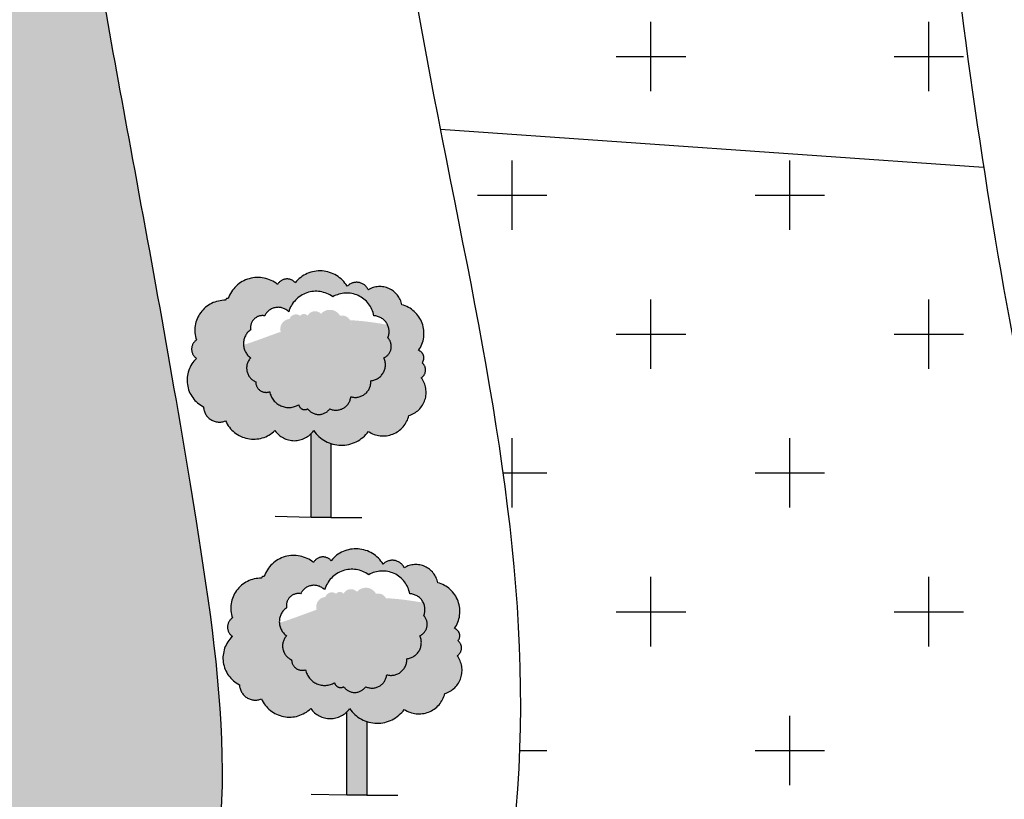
# Model space of a CAD drawing. Header units: millimetres. Extents: x 10604 to 12234, y -294 to 1108.
# Tile 8 of 10: x 11520 to 11655, y 222 to 329. Entities that reach past the tile are written whole.
import ezdxf

# ---------------------------------------------------------------- set-up
doc = ezdxf.new("R2010")
doc.units = ezdxf.units.MM
doc.linetypes.add('ACAD_ISO10W100', pattern=[18, 12, -3, 0, -3])

msp = doc.modelspace()

# ---------------------------------------------------------------- hatches: boundary and pattern name
at = {"linetype": 'ACAD_ISO10W100', "ltscale": 100}
h = msp.add_hatch(color=256, dxfattribs=at)
h.set_gradient(color1=(0, 0, 255), one_color=1, tint=1, name='INVSPHERICAL')
edge = h.paths.add_edge_path()
edge.add_spline(control_points=[(11994.58054372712, 729.8497831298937), (11958.9224321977, 717.3160325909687), (11892.83332543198, 694.0858517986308), (11797.32685546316, 713.9442132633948), (11715.18160343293, 658.7239849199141), (11617.39899021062, 703.944394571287), (11531.39653568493, 659.6402079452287), (11424.23079758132, 689.0995387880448), (11423.27451110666, 570.5803352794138), (11434.2893695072, 499.8838621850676), (11438.95871008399, 410.4070223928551), (11439.31265145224, 357.7841901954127), (11426.82896181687, 279.9859500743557), (11364.8937760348, 299.7743258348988), (11327.10897240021, 301.4858994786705), (11322.28287946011, 301.5046882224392)], knot_values=[0, 0, 0, 0, 111.8566492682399, 207.3162520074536, 275.2504661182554, 387.0800430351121, 483.8169888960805, 566.1572179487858, 636.2808237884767, 761.2089069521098, 808.954717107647, 899.0411678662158, 929.2399148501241, 1019.517027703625, 1033.1862673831, 1033.1862673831, 1033.1862673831, 1033.1862673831], degree=3, periodic=0)
edge.add_line((11322.28287946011, 301.504688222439), (11317.61228334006, 228.2183874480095))
edge.add_line((11317.61228334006, 228.2183874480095), (11318.5481947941, 218.5657131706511))
edge.add_spline(control_points=[(11318.54819479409, 218.5657131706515), (11331.99283921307, 215.9789816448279), (11364.52201894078, 206.0956031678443), (11409.74663970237, 189.8063323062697), (11466.15800862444, 164.6563953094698), (11555.5630347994, 178.4147059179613), (11544.62065870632, 258.2099213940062), (11535.46463563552, 307.9710690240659), (11526.21494249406, 358.0214493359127), (11521.54255733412, 403.9369246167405), (11505.83993316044, 453.8377481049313), (11508.85379731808, 497.999004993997), (11528.07858572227, 532.7648414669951), (11557.18404700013, 565.7511115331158), (11614.77257608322, 548.6490624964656), (11627.57853170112, 592.6183538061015), (11659.57174942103, 606.434551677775), (11693.95538317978, 601.4548616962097), (11736.75361092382, 603.5131639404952), (11795.6868892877, 627.8224942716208), (11863.2556368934, 626.0997531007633), (11937.8996171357, 637.1336904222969), (11978.47713712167, 647.7506229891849), (12004.77103870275, 654.6303085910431)], knot_values=[0, 0, 0, 0, 40.34676076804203, 97.94532730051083, 144.6304597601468, 231.3851607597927, 295.3955214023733, 347.3860324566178, 390.3832426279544, 446.5928533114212, 485.5806910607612, 547.2237563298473, 571.1538924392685, 605.0902206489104, 671.3650207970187, 695.670919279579, 726.456903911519, 766.0809333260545, 799.5135396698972, 853.652385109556, 954.2959350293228, 998.5348224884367, 1079.971676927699, 1079.971676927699, 1079.971676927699, 1079.971676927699], degree=3, periodic=0)
edge.add_line((12004.77103870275, 654.6303085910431), (11994.58054372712, 729.8497831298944))
edge = h.paths.add_edge_path()
edge.add_spline(control_points=[(10674.56440109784, 70.38465197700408), (10654.52706393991, 68.24382179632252), (10616.02323048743, 64.12999329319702), (10647.17371583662, 9.245536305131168), (10666.67295942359, -55.90507785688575), (10769.8340724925, -57.82905278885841), (10857.09815375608, -20.56537033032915), (10917.65700030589, 58.51480148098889), (10990.47747809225, 114.3373459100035), (11030.16557778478, 201.9329330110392), (11093.20465364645, 182.2649562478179), (11125.45762086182, 220.3861983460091), (11172.99207103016, 212.3319745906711), (11221.25466279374, 198.1252067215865), (11258.36546209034, 218.6210279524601), (11282.83324859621, 221.2430238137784), (11289.38080094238, 221.3601299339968)], knot_values=[1109.183328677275, 1109.183328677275, 1109.183328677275, 1109.183328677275, 1155.927711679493, 1199.007536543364, 1252.536057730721, 1361.161953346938, 1439.773648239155, 1541.929438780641, 1645.931569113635, 1729.447296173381, 1773.770662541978, 1810.627294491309, 1861.482277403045, 1904.635833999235, 1959.164737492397, 1978.932404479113, 1978.932404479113, 1978.932404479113, 1978.932404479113], degree=3, periodic=0)
edge.add_line((11289.38080094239, 221.3601299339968), (11281.76775371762, 296.889832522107))
edge.add_spline(control_points=[(11281.76775371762, 296.8898325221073), (11260.02567418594, 292.0273719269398), (11214.92106864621, 274.7339396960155), (11130.27302210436, 256.0185857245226), (11103.84815973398, 328.4343396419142), (11050.42067944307, 322.8586074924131), (11026.51471724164, 298.5489672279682), (11007.35880189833, 272.2979324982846), (11000.18030993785, 224.1526448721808), (10974.79005244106, 175.8723001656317), (10920.67448628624, 146.9207464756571), (10897.45840210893, 98.77177691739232), (10845.678761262, 47.36310000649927), (10785.95476464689, -1.953950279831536), (10689.92274520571, 5.398746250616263), (10679.10746447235, 51.16154523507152), (10674.56440109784, 70.38465197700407)], knot_values=[1074.216300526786, 1074.216300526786, 1074.216300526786, 1074.216300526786, 1143.754260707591, 1225.92393931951, 1284.03145061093, 1329.170007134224, 1357.336594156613, 1385.991266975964, 1424.555739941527, 1501.787620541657, 1537.82989442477, 1604.060884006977, 1654.67882239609, 1756.937764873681, 1832.327655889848, 1886.933711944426, 1886.933711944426, 1886.933711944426, 1886.933711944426], degree=3, periodic=0)
h = msp.add_hatch(dxfattribs=at)
h.set_pattern_fill('CROSS', color=256, scale=3, style=0)
h.set_pattern_definition([(0, (0, 0), (19.05, 19.05), [9.524999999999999, -28.575]), (90, (4.762499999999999, -4.762499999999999), (-19.05, 19.05), [9.524999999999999, -28.575])])
edge = h.paths.add_edge_path()
edge.add_spline(control_points=[(11641.00851890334, 579.031676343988), (11640.75913206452, 578.667909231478), (11637.21434355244, 573.3033486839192), (11632.09999421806, 558.1215604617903), (11609.05457773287, 532.8371975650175), (11572.14191754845, 548.9579207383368), (11538.08898079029, 522.5517315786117), (11532.49805476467, 492.9945685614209), (11523.06562331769, 453.5965834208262), (11556.67499850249, 455.4511231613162), (11564.25337409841, 443.8646500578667), (11566.104580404, 436.9688886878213)], knot_values=[1747.924505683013, 1747.924505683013, 1747.924505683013, 1747.924505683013, 1749.22168335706, 1766.900839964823, 1797.065603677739, 1837.311391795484, 1868.023890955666, 1909.971205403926, 1935.691926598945, 1960.579438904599, 1982.104365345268, 1982.104365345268, 1982.104365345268, 1982.104365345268], degree=3, periodic=0)
edge.add_line((11566.10458040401, 436.9688886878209), (11652.04673576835, 426.7062009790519))
edge.add_spline(control_points=[(11652.04673576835, 426.7062009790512), (11659.03026346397, 444.89730774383), (11674.20284764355, 464.4492367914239), (11691.98583084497, 479.7660165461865), (11694.82570182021, 482.0245008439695)], knot_values=[1180.882957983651, 1180.882957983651, 1180.882957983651, 1180.882957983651, 1240.137500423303, 1251.040496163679, 1251.040496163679, 1251.040496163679, 1251.040496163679], degree=3, periodic=0)
edge.add_line((11694.82570182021, 482.0245008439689), (11641.0085189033, 579.0316763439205))
edge = h.paths.add_edge_path()
edge.add_spline(control_points=[(11727.01542454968, 593.3633447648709), (11720.35483711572, 592.393300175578), (11703.49650162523, 590.6060809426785), (11680.28412047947, 591.3352503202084), (11655.72980349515, 594.3634197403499), (11644.7459898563, 584.4833233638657), (11641.00851890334, 579.031676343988)], knot_values=[1657.573663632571, 1657.573663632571, 1657.573663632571, 1657.573663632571, 1677.55572153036, 1707.833860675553, 1728.484169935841, 1747.924505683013, 1747.924505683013, 1747.924505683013, 1747.924505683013], degree=3, periodic=0)
edge.add_line((11641.00851890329, 579.0316763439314), (11694.82570182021, 482.0245008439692))
edge.add_spline(control_points=[(11694.82570182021, 482.0245008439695), (11709.45247455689, 493.6568379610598), (11726.10238393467, 502.0566257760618), (11746.58171173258, 504.5499091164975)], knot_values=[1251.040496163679, 1251.040496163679, 1251.040496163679, 1251.040496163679, 1307.196442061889, 1307.196442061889, 1307.196442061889, 1307.196442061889], degree=3, periodic=0)
edge.add_line((11746.58171173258, 504.5499091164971), (11727.01542454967, 593.3633447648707))
edge = h.paths.add_edge_path()
edge.add_spline(control_points=[(11746.58171173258, 504.5499091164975), (11747.25654115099, 504.6320671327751), (11789.3213932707, 509.3246232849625), (11882.84244716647, 476.7613526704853), (11856.78396042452, 566.5519161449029), (11857.87553855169, 627.67519480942), (11803.04993685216, 612.6162666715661), (11767.88736235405, 601.1666564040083), (11736.89859771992, 594.8027251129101), (11727.01542454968, 593.3633447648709)], knot_values=[1307.196442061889, 1307.196442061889, 1307.196442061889, 1307.196442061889, 1309.046878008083, 1421.835251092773, 1491.18133169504, 1533.518483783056, 1563.73174533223, 1627.923705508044, 1657.573663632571, 1657.573663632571, 1657.573663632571, 1657.573663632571], degree=3, periodic=0)
edge.add_line((11727.01542454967, 593.3633447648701), (11746.58171173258, 504.5499091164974))
edge = h.paths.add_edge_path()
edge.add_spline(control_points=[(11739.09372687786, 58.15463947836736), (11738.62714617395, 59.45988637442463), (11717.323978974, 118.4757536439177), (11677.32365054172, 185.518184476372), (11657.56354558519, 271.745902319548), (11651.85324728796, 308.6798534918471)], knot_values=[797.1030495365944, 797.1030495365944, 797.1030495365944, 797.1030495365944, 800.5625307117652, 954.5818275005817, 1063.531603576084, 1063.531603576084, 1063.531603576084, 1063.531603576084], degree=3, periodic=0)
edge.add_line((11651.85324728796, 308.6798534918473), (11577.38526308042, 313.8852626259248))
edge.add_spline(control_points=[(11577.38526308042, 313.8852626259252), (11584.49995632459, 277.4956232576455), (11594.58994702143, 233.9226068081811), (11581.06285402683, 184.8468310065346), (11576.18758630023, 172.9500239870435)], knot_values=[2094.030532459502, 2094.030532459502, 2094.030532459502, 2094.030532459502, 2205.909870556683, 2243.489946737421, 2243.489946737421, 2243.489946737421, 2243.489946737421], degree=3, periodic=0)
edge.add_line((11576.18758630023, 172.9500239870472), (11739.09372687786, 58.15463947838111))
edge = h.paths.add_edge_path()
edge.add_spline(control_points=[(11576.18758630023, 172.9500239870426), (11568.68658131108, 154.6457966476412), (11546.49384039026, 119.8008737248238), (11508.59293946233, 100.053996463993), (11487.94843526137, 94.80658476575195), (11486.1233499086, 94.38245234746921)], knot_values=[2243.489946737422, 2243.489946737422, 2243.489946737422, 2243.489946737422, 2301.310020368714, 2360.245632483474, 2365.944778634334, 2365.944778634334, 2365.944778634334, 2365.944778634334], degree=3, periodic=0)
edge.add_line((11486.1233499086, 94.38245234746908), (11489.7961378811, 44.77733783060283))
edge.add_line((11489.7961378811, 44.77733783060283), (11739.09372687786, 58.15463947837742))
edge.add_line((11739.09372687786, 58.15463947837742), (11576.18758630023, 172.950023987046))
edge = h.paths.add_edge_path()
edge.add_spline(control_points=[(11651.85324728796, 308.6798534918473), (11650.16899920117, 319.5734939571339), (11644.8081399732, 359.7170306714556), (11642.00497230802, 400.5216459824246), (11652.03891234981, 426.68582207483), (11652.04673576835, 426.7062009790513)], knot_values=[1063.531603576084, 1063.531603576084, 1063.531603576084, 1063.531603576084, 1095.666256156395, 1180.816577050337, 1180.882957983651, 1180.882957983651, 1180.882957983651, 1180.882957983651], degree=3, periodic=0)
edge.add_line((11652.04673576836, 426.7062009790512), (11566.10458040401, 436.9688886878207))
edge.add_spline(control_points=[(11566.10458040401, 436.9688886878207), (11568.88541145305, 426.6102661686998), (11565.51805198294, 378.8630687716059), (11572.32380320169, 339.7731952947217), (11577.38526308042, 313.8852626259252)], knot_values=[1982.104365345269, 1982.104365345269, 1982.104365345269, 1982.104365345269, 2014.438516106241, 2094.030532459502, 2094.030532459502, 2094.030532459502, 2094.030532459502], degree=3, periodic=0)
edge.add_line((11577.38526308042, 313.8852626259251), (11651.85324728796, 308.6798534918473))
edge = h.paths.add_edge_path()
edge.add_spline(control_points=[(11651.39295276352, -139.3134262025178), (11691.21568166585, -146.3230156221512), (11771.49948266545, -174.1841379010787), (11775.12672251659, -94.58632648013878), (11766.59113114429, -44.08783573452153)], knot_values=[488.0084560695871, 488.0084560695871, 488.0084560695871, 488.0084560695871, 588.4853023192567, 713.3379253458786, 713.3379253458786, 713.3379253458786, 713.3379253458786], degree=3, periodic=0)
edge.add_line((11766.59113114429, -44.08783573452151), (11646.26517727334, -50.9320463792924))
edge.add_line((11646.26517727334, -50.9320463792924), (11651.39295276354, -139.3134262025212))
edge = h.paths.add_edge_path()
edge.add_spline(control_points=[(11766.59113114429, -44.08783573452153), (11760.86450038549, -10.20779183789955), (11750.39114074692, 26.55042982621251), (11739.09372687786, 58.15463947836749)], knot_values=[713.3379253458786, 713.3379253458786, 713.3379253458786, 713.3379253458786, 797.1030495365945, 797.1030495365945, 797.1030495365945, 797.1030495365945], degree=3, periodic=0)
edge.add_line((11739.09372687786, 58.15463947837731), (11640.24385388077, 52.85035806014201))
edge.add_line((11640.24385388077, 52.85035806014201), (11646.26517727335, -50.93204637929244))
edge.add_line((11646.26517727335, -50.93204637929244), (11766.59113114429, -44.0878357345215))
h.paths.add_polyline_path([(11640.24385388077, 52.85035806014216), (11489.7961378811, 44.77733783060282), (11497.50899133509, -59.39338525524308), (11646.26517727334, -50.93204637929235)])
edge = h.paths.add_edge_path()
edge.add_line((11489.7961378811, 44.77733783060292), (11373.73357448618, 38.54942392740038))
edge.add_spline(control_points=[(11373.73357448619, 38.54942392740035), (11374.21200315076, 35.07246698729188), (11376.83826684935, 10.47978361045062), (11373.26872660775, -14.08813264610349), (11372.434164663, -37.13467631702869)], knot_values=[69.20723848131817, 69.20723848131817, 69.20723848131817, 69.20723848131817, 79.95788690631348, 145.2564609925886, 145.2564609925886, 145.2564609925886, 145.2564609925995], degree=3, periodic=0)
edge.add_spline(control_points=[(11372.434164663, -37.13467631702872), (11373.80970105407, -46.87399217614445), (11374.77793291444, -56.62260697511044), (11375.17566668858, -66.35177632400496)], knot_values=[1268.098474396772, 1268.098474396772, 1268.098474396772, 1268.098474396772, 1297.394667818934, 1297.394667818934, 1297.394667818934, 1297.394667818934], degree=3, periodic=0)
edge.add_line((11375.17566668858, -66.35177632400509), (11497.50899133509, -59.39338525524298))
edge.add_line((11497.50899133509, -59.39338525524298), (11489.7961378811, 44.77733783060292))
edge = h.paths.add_edge_path()
edge.add_line((11497.50899133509, -59.39338525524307), (11375.17566668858, -66.35177632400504))
edge.add_spline(control_points=[(11375.17566668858, -66.35177632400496), (11375.45252787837, -73.1242195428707), (11375.45295382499, -79.88724045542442), (11375.12190029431, -86.63114374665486)], knot_values=[1297.394667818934, 1297.394667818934, 1297.394667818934, 1297.394667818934, 1317.787653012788, 1317.787653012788, 1317.787653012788, 1317.787653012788], degree=3, periodic=0)
edge.add_spline(control_points=[(11375.12190029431, -86.63114374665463), (11376.93093981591, -96.87114428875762), (11392.58026960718, -149.9154434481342), (11448.55805877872, -147.7709329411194), (11503.63185569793, -142.0895251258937)], knot_values=[191.9890520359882, 191.9890520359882, 191.9890520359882, 191.9890520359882, 222.8444947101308, 366.5716312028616, 366.5716312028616, 366.5716312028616, 366.5716312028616], degree=3, periodic=0)
edge.add_line((11503.63185569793, -142.0895251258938), (11497.50899133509, -59.39338525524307))
edge = h.paths.add_edge_path()
edge.add_spline(control_points=[(11486.12334990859, 94.38245234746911), (11444.28809514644, 84.66033839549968), (11399.94980153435, 95.1969704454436), (11355.61150792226, 105.7336024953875), (11363.13260029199, 83.33295853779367), (11370.65369266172, 60.9323145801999), (11373.73357448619, 38.54942392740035)], knot_values=[2365.944778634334, 2365.944778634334, 2365.944778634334, 2365.944778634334, 2496.582631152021, 2496.582631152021, 2496.582631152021, 2565.78986963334, 2565.78986963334, 2565.78986963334, 2565.78986963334], degree=3, periodic=0)
edge.add_line((11373.73357448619, 38.54942392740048), (11489.7961378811, 44.77733783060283))
edge.add_line((11489.7961378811, 44.77733783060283), (11486.1233499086, 94.38245234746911))
edge = h.paths.add_edge_path()
edge.add_line((11646.26517727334, -50.9320463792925), (11497.50899133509, -59.39338525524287))
edge.add_line((11497.50899133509, -59.39338525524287), (11503.63185569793, -142.0895251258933))
edge.add_spline(control_points=[(11503.63185569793, -142.0895251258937), (11543.61649776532, -137.9647131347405), (11595.66334716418, -130.7623109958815), (11644.62028308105, -138.1213021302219), (11651.39295276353, -139.313426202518)], knot_values=[366.5716312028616, 366.5716312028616, 366.5716312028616, 366.5716312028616, 470.9203129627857, 488.008456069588, 488.008456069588, 488.008456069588, 488.008456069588], degree=3, periodic=0)
edge.add_line((11651.39295276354, -139.3134262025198), (11646.26517727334, -50.9320463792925))
h.paths.add_polyline_path([(11605.97777586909, 508.8015367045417), (11660.18830218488, 508.8015367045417), (11660.18830218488, 477.8354227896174), (11605.97777586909, 477.8354227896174)], flags=24)
h = msp.add_hatch(color=256, dxfattribs=at)
h.set_gradient(color1=(0, 255, 0), one_color=1, tint=1, name='INVSPHERICAL')
h.paths.add_polyline_path([(11544.86153301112, 275.7818110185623, 0.5205670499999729), (11547.88405575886, 273.8493468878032, 0.5205670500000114), (11554.65450511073, 272.5207783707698, 0.52056705), (11559.97414507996, 272.5207783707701, 0.5205670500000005), (11567.47000162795, 272.399999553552, 0.5205670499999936), (11573.03144455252, 274.5740213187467, 0.5205670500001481), (11574.72405689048, 279.7675173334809, 0.5205670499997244), (11574.84495753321, 281.8207595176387, 0.5205670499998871), (11574.36135329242, 283.5116652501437, 0.5205670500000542), (11572.06423607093, 289.7921721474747, 0.5205670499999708), (11567.47000162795, 291.8454150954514, 0.520567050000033), (11564.56838119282, 292.3285303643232, 0.5205670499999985), (11557.43522657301, 292.8116463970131, 0.5205670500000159), (11555.01720870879, 292.570088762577, 0.52056704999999), (11548.24675768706, 290.637624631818, 0.5205670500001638), (11547.88405575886, 290.3960669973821, 0.5205670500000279), (11543.89432452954, 284.9610133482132, 0.5205670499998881), (11543.89432452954, 282.4246543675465, 0.5205670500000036)])
h.paths.add_polyline_path([(11551.33332015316, 282.5125462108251, -0.5205670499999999), (11551.33332015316, 286.3535302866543, -0.52056705), (11553.25575075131, 288.2740215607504, -0.52056705), (11556.55134653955, 288.822733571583, -0.5205670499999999), (11562.59327103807, 290.8804036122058, -0.52056705), (11568.22324731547, 288.2740215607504, -0.5205670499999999), (11570.14567791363, 285.2561062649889, -0.52056705), (11569.59641250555, 282.5125462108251, -0.52056705), (11567.81129742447, 279.3574529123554, -0.5205670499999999), (11565.06496871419, 277.1626048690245, -0.52056705), (11562.18132281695, 275.5164688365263, -0.5205670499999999), (11559.16035973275, 275.5164688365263, -0.5205670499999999), (11557.92451172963, 276.065180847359, -0.5205670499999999), (11553.94233334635, 277.8484948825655, -0.52056705), (11552.0199027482, 279.2202749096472, -0.5205670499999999)], flags=16)
h.paths.add_polyline_path([(11554.99472550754, 282.0486524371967, -0.5205670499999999), (11554.99472550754, 283.8049066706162, -0.5205670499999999), (11555.51738312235, 285.8934250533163, -0.5205670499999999), (11556.65772427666, 287.83954473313, -0.52056705), (11558.13066618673, 288.2667416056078, -0.5205670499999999), (11559.12846511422, 288.2667416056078, -0.5205670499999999), (11560.98152074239, 288.5515397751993, -0.5205670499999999), (11563.59480380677, 288.2667416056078, -0.5205670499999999), (11565.11526034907, 286.9376842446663, -0.52056705), (11565.40034647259, 285.7035596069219, -0.52056705), (11564.87768885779, 283.8998393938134, -0.5205670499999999), (11564.35503291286, 282.7131807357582, -0.5205670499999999), (11563.35723398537, 281.051859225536, -0.52056705), (11561.55169131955, 279.3430717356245, -0.52056705), (11559.08095048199, 279.3905377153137, -0.52056705), (11556.18258129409, 280.4822636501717, -0.52056705), (11555.51738312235, 280.8619945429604, -0.52056705)], flags=0)
h = msp.add_hatch(color=256, dxfattribs=at)
h.set_gradient(color1=(0, 255, 0), one_color=1, tint=1, name='INVSPHERICAL')
h.paths.add_polyline_path([(11562.17544819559, 285.4222146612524, 0.5205670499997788), (11560.42729580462, 285.7259349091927, 0.5205670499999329), (11559.05917697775, 282.9924564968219, 0.5205670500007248), (11559.43921054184, 282.6128065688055, 0.5205670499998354), (11561.64340254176, 282.8405963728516, 0.5205670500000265), (11562.40346800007, 284.1314055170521, 0.5205670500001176)], flags=17)
edge = h.paths.add_edge_path()
edge.add_arc((11568.91051449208, 284.0766261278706), 1.707864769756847, 293.6789555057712, 403.678955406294)
edge.add_arc((11568.12787909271, 286.0920137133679), 2.184090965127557, 337.4973870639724, 385.5183638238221)
edge.add_spline(control_points=[(11570.09890598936, 287.0329208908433), (11569.9877914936, 287.0533433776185), (11568.28220083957, 287.3617663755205), (11566.56462206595, 287.5899083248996), (11564.96875487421, 287.6658076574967)], knot_values=[605.2425099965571, 605.2425099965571, 605.2425099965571, 605.2425099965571, 605.9904952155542, 616.7188395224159, 616.7188395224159, 616.7188395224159, 616.7188395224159], degree=3, periodic=0)
edge.add_arc((11563.88972408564, 287.0698953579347), 1.232647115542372, -6.157268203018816, 28.910389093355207, ccw=False)
edge.add_arc((11564.82573172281, 286.2208121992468), 0.7731315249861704, -41.99268335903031, 68.00731654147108, ccw=False)
edge.add_arc((11564.507528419, 284.9846839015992), 1.146257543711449, -71.15981518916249, 38.840184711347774, ccw=False)
edge.add_arc((11564.20090721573, 283.4894938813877), 0.7914649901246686, -78.77077409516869, 31.229225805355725, ccw=False)
edge.add_arc((11563.27449852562, 282.2318531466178), 1.182890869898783, -85.98926123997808, 24.01073866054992, ccw=False)
edge.add_arc((11561.85620971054, 280.8295927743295), 1.517391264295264, -101.57704676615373, 8.42295313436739, ccw=False)
edge.add_arc((11560.33293891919, 280.2318204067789), 1.508387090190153, 213.8994128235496, 323.89941272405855, ccw=False)
edge.add_arc((11558.01398325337, 280.9511306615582), 1.890468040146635, 194.3601618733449, 304.36016177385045, ccw=False)
edge.add_arc((11555.98292742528, 280.9050174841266), 0.4675280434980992, 185.2799512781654, 295.2799511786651, ccw=False)
edge.add_arc((11555.67150771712, 281.63830789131), 0.7914649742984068, 148.7708553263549, 258.7708552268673, ccw=False)
edge.add_arc((11555.6095967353, 282.9267795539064), 1.071995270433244, 125.00000004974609, 234.99999995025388, ccw=False)
edge.add_arc((11555.98725247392, 284.6661814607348), 1.314117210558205, 110.95012396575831, 220.9501238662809, ccw=False)
edge.add_arc((11556.7688975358, 286.4672471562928), 1.376793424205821, 196.3242013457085, 204.6315596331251, ccw=False)
edge.add_spline(control_points=[(11555.44760726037, 286.0802689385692), (11553.73766120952, 285.4754133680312), (11552.04313129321, 284.8030692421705), (11550.33890099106, 284.2751022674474)], knot_values=[638.6196816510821, 638.6196816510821, 638.6196816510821, 638.6196816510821, 650.7513782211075, 650.7513782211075, 650.7513782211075, 650.7513782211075], degree=3, periodic=0)
edge.add_arc((11552.67806315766, 284.4330382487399), 2.344487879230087, 183.8626445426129, 234.9999999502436)
edge.add_arc((11552.82924804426, 281.1067857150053), 2.052793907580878, 136.7798428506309, 246.7798427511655)
edge.add_arc((11553.46138340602, 279.2074350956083), 1.441537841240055, 179.4896582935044, 289.4896581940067)
edge.add_arc((11556.55776750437, 278.3510135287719), 2.663272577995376, 190.8760316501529, 300.8760315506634)
edge.add_arc((11558.73454187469, 276.2234998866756), 0.8253567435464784, 191.0589533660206, 301.0589532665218)
edge.add_arc((11560.67084127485, 276.5741194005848), 1.843957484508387, 215.0000000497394, 324.9999999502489)
edge.add_arc((11563.04682733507, 277.3491121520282), 2.026741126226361, 244.7199868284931, 354.7199867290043)
edge.add_arc((11565.66970849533, 279.2215289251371), 2.145898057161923, 253.6316208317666, 363.6316207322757)
edge.add_arc((11567.5992449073, 281.5599750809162), 2.212706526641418, 275.4993235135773, 385.4993234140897)
h = msp.add_hatch(color=256, dxfattribs=at)
h.set_gradient(color1=(38, 76, 47), one_color=1, tint=1, name='SPHERICAL')
h.paths.add_polyline_path([(11562.33979899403, 270.7361390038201, -0.1663771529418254), (11559.97414507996, 272.5207783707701, -0.04335099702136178), (11559.61316896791, 272.0900428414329), (11559.61316896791, 260.6149605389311), (11562.33979899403, 260.6149605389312)])
h = msp.add_hatch(color=256, dxfattribs=at)
h.set_gradient(color1=(0, 255, 0), one_color=1, tint=1, name='INVSPHERICAL')
h.paths.add_polyline_path([(11549.78731681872, 237.6383941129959, 0.5205670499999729), (11552.80983956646, 235.7059299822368, 0.5205670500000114), (11559.58028891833, 234.3773614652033, 0.52056705), (11564.89992888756, 234.3773614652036, 0.5205670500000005), (11572.39578543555, 234.2565826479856, 0.5205670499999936), (11577.95722836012, 236.4306044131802, 0.5205670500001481), (11579.64984069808, 241.6241004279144, 0.5205670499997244), (11579.77074134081, 243.6773426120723, 0.5205670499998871), (11579.28713710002, 245.3682483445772, 0.5205670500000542), (11576.99001987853, 251.6487552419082, 0.5205670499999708), (11572.39578543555, 253.7019981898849, 0.520567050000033), (11569.49416500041, 254.1851134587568, 0.5205670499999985), (11562.36101038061, 254.6682294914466, 0.5205670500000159), (11559.94299251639, 254.4266718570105, 0.52056704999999), (11553.17254149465, 252.4942077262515, 0.5205670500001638), (11552.80983956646, 252.2526500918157, 0.5205670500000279), (11548.82010833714, 246.8175964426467, 0.5205670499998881), (11548.82010833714, 244.28123746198, 0.5205670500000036)])
h.paths.add_polyline_path([(11556.25910396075, 244.3691293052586, -0.5205670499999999), (11556.25910396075, 248.2101133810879, -0.52056705), (11558.18153455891, 250.130604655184, -0.52056705), (11561.47713034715, 250.6793166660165, -0.5205670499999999), (11567.51905484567, 252.7369867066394, -0.52056705), (11573.14903112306, 250.130604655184, -0.5205670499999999), (11575.07146172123, 247.1126893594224, -0.52056705), (11574.52219631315, 244.3691293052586, -0.52056705), (11572.73708123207, 241.2140360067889, -0.5205670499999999), (11569.99075252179, 239.019187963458, -0.52056705), (11567.10710662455, 237.3730519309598, -0.5205670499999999), (11564.08614354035, 237.3730519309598, -0.5205670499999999), (11562.85029553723, 237.9217639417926, -0.5205670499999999), (11558.86811715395, 239.705077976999, -0.52056705), (11556.94568655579, 241.0768580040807, -0.5205670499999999)], flags=16)
h.paths.add_polyline_path([(11559.92050931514, 243.9052355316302, -0.5205670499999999), (11559.92050931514, 245.6614897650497, -0.5205670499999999), (11560.44316692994, 247.7500081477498, -0.5205670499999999), (11561.58350808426, 249.6961278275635, -0.52056705), (11563.05644999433, 250.1233247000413, -0.5205670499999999), (11564.05424892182, 250.1233247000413, -0.5205670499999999), (11565.90730454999, 250.4081228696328, -0.5205670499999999), (11568.52058761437, 250.1233247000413, -0.5205670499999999), (11570.04104415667, 248.7942673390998, -0.52056705), (11570.32613028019, 247.5601427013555, -0.52056705), (11569.80347266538, 245.7564224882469, -0.5205670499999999), (11569.28081672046, 244.5697638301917, -0.5205670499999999), (11568.28301779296, 242.9084423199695, -0.52056705), (11566.47747512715, 241.199654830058, -0.52056705), (11564.00673428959, 241.2471208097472, -0.52056705), (11561.10836510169, 242.3388467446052, -0.52056705), (11560.44316692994, 242.7185776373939, -0.52056705)], flags=0)
h = msp.add_hatch(color=256, dxfattribs=at)
h.set_gradient(color1=(0, 255, 0), one_color=1, tint=1, name='INVSPHERICAL')
h.paths.add_polyline_path([(11567.10123200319, 247.278797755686, 0.5205670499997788), (11565.35307961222, 247.5825180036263, 0.5205670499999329), (11563.98496078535, 244.8490395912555, 0.5205670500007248), (11564.36499434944, 244.469389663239, 0.5205670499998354), (11566.56918634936, 244.6971794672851, 0.5205670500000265), (11567.32925180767, 245.9879886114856, 0.5205670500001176)], flags=17)
edge = h.paths.add_edge_path()
edge.add_arc((11573.83629829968, 245.9332092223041), 1.707864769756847, 293.6789555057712, 403.678955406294)
edge.add_arc((11573.05366290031, 247.9485968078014), 2.184090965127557, 337.4973870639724, 385.5183638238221)
edge.add_spline(control_points=[(11575.02468979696, 248.8895039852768), (11574.91357530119, 248.9099264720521), (11573.20798464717, 249.218349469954), (11571.49040587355, 249.4464914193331), (11569.89453868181, 249.5223907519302)], knot_values=[605.2425099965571, 605.2425099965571, 605.2425099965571, 605.2425099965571, 605.9904952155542, 616.7188395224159, 616.7188395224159, 616.7188395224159, 616.7188395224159], degree=3, periodic=0)
edge.add_arc((11568.81550789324, 248.9264784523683), 1.232647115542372, -6.157268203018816, 28.910389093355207, ccw=False)
edge.add_arc((11569.75151553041, 248.0773952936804), 0.7731315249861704, -41.99268335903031, 68.00731654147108, ccw=False)
edge.add_arc((11569.4333122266, 246.8412669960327), 1.146257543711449, -71.15981518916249, 38.840184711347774, ccw=False)
edge.add_arc((11569.12669102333, 245.3460769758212), 0.7914649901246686, -78.77077409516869, 31.229225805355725, ccw=False)
edge.add_arc((11568.20028233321, 244.0884362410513), 1.182890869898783, -85.98926123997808, 24.01073866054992, ccw=False)
edge.add_arc((11566.78199351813, 242.686175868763), 1.517391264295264, -101.57704676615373, 8.42295313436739, ccw=False)
edge.add_arc((11565.25872272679, 242.0884035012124), 1.508387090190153, 213.8994128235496, 323.89941272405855, ccw=False)
edge.add_arc((11562.93976706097, 242.8077137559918), 1.890468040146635, 194.3601618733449, 304.36016177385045, ccw=False)
edge.add_arc((11560.90871123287, 242.7616005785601), 0.4675280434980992, 185.2799512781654, 295.2799511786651, ccw=False)
edge.add_arc((11560.59729152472, 243.4948909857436), 0.7914649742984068, 148.7708553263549, 258.7708552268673, ccw=False)
edge.add_arc((11560.5353805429, 244.78336264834), 1.071995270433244, 125.00000004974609, 234.99999995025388, ccw=False)
edge.add_arc((11560.91303628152, 246.5227645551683), 1.314117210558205, 110.95012396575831, 220.9501238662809, ccw=False)
edge.add_arc((11561.6946813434, 248.3238302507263), 1.376793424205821, 196.3242013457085, 204.6315596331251, ccw=False)
edge.add_spline(control_points=[(11560.37339106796, 247.9368520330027), (11558.66344501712, 247.3319964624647), (11556.96891510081, 246.659652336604), (11555.26468479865, 246.1316853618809)], knot_values=[638.6196816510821, 638.6196816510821, 638.6196816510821, 638.6196816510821, 650.7513782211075, 650.7513782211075, 650.7513782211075, 650.7513782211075], degree=3, periodic=0)
edge.add_arc((11557.60384696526, 246.2896213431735), 2.344487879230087, 183.8626445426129, 234.9999999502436)
edge.add_arc((11557.75503185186, 242.9633688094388), 2.052793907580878, 136.7798428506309, 246.7798427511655)
edge.add_arc((11558.38716721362, 241.0640181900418), 1.441537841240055, 179.4896582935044, 289.4896581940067)
edge.add_arc((11561.48355131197, 240.2075966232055), 2.663272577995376, 190.8760316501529, 300.8760315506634)
edge.add_arc((11563.66032568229, 238.0800829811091), 0.8253567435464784, 191.0589533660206, 301.0589532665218)
edge.add_arc((11565.59662508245, 238.4307024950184), 1.843957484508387, 215.0000000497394, 324.9999999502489)
edge.add_arc((11567.97261114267, 239.2056952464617), 2.026741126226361, 244.7199868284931, 354.7199867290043)
edge.add_arc((11570.59549230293, 241.0781120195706), 2.145898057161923, 253.6316208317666, 363.6316207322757)
edge.add_arc((11572.52502871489, 243.4165581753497), 2.212706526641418, 275.4993235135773, 385.4993234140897)
h = msp.add_hatch(color=256, dxfattribs=at)
h.set_gradient(color1=(38, 76, 47), one_color=1, tint=1, name='SPHERICAL')
h.paths.add_polyline_path([(11567.26558280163, 232.5927220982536, -0.1663771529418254), (11564.89992888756, 234.3773614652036, -0.04335099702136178), (11564.53895277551, 233.9466259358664), (11564.53895277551, 222.4715436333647), (11567.26558280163, 222.4715436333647)])

# ---------------------------------------------------------------- linework, layer by layer
for p, q in [((11577.38526308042, 313.8852626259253), (11651.85324728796, 308.6798534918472)), ((11559.61316896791, 260.6149605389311), (11554.70029309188, 260.7244363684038)), ((11562.33979899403, 260.6149605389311), (11566.58226752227, 260.6149605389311)), ((11564.53895277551, 222.4715436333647), (11559.62607689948, 222.5810194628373)), ((11567.26558280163, 222.4715436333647), (11571.50805132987, 222.4715436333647))]:
    msp.add_line(p, q, dxfattribs=at)
for points in [[(11559.97414507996, 272.5207783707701, -0.52056705), (11554.65450511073, 272.5207783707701, -0.52056705), (11547.88405575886, 273.8493468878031, -0.52056705), (11544.86153301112, 275.7818110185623, -0.52056705), (11543.89432452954, 282.4246543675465, -0.52056705), (11543.89432452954, 284.9610133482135, -0.52056705), (11547.88405575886, 290.3960669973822, -0.52056705), (11548.24675768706, 290.6376246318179, -0.52056705), (11555.01720870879, 292.5700887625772, -0.52056705), (11557.43522657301, 292.8116463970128, -0.52056705), (11564.56838119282, 292.3285303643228, -0.52056705), (11567.47000162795, 291.8454150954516, -0.52056705), (11572.06423607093, 289.7921721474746, -0.52056705), (11574.36135329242, 283.5116652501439, -0.52056705), (11574.84495753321, 281.8207595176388, -0.52056705), (11574.72405689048, 279.7675173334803, -0.52056705), (11573.03144455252, 274.574021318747, -0.52056705), (11567.47000162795, 272.3999995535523, -0.52056705)], [(11556.55134653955, 288.822733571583, -0.52056705), (11562.59327103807, 290.8804036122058, -0.52056705), (11568.22324731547, 288.2740215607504, -0.52056705), (11570.14567791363, 285.2561062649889, -0.52056705), (11569.59641250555, 282.5125462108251, -0.52056705), (11567.81129742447, 279.3574529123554, -0.52056705), (11565.06496871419, 277.1626048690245, -0.52056705), (11562.18132281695, 275.5164688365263, -0.52056705), (11559.16035973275, 275.5164688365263, -0.52056705), (11557.92451172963, 276.065180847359, -0.52056705), (11553.94233334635, 277.8484948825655, -0.52056705), (11552.0199027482, 279.2202749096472, -0.52056705), (11551.33332015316, 282.5125462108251, -0.52056705), (11551.33332015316, 286.3535302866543, -0.52056705), (11553.25575075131, 288.2740215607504, -0.52056705)], [(11564.89992888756, 234.3773614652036, -0.52056705), (11559.58028891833, 234.3773614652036, -0.52056705), (11552.80983956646, 235.7059299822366, -0.52056705), (11549.78731681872, 237.6383941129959, -0.52056705), (11548.82010833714, 244.28123746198, -0.52056705), (11548.82010833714, 246.817596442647, -0.52056705), (11552.80983956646, 252.2526500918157, -0.52056705), (11553.17254149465, 252.4942077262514, -0.52056705), (11559.94299251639, 254.4266718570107, -0.52056705), (11562.36101038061, 254.6682294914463, -0.52056705), (11569.49416500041, 254.1851134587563, -0.52056705), (11572.39578543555, 253.7019981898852, -0.52056705), (11576.99001987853, 251.6487552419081, -0.52056705), (11579.28713710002, 245.3682483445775, -0.52056705), (11579.77074134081, 243.6773426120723, -0.52056705), (11579.64984069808, 241.6241004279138, -0.52056705), (11577.95722836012, 236.4306044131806, -0.52056705), (11572.39578543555, 234.2565826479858, -0.52056705)], [(11561.47713034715, 250.6793166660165, -0.52056705), (11567.51905484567, 252.7369867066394, -0.52056705), (11573.14903112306, 250.130604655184, -0.52056705), (11575.07146172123, 247.1126893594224, -0.52056705), (11574.52219631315, 244.3691293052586, -0.52056705), (11572.73708123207, 241.2140360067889, -0.52056705), (11569.99075252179, 239.019187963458, -0.52056705), (11567.10710662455, 237.3730519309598, -0.52056705), (11564.08614354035, 237.3730519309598, -0.52056705), (11562.85029553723, 237.9217639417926, -0.52056705), (11558.86811715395, 239.705077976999, -0.52056705), (11556.94568655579, 241.0768580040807, -0.52056705), (11556.25910396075, 244.3691293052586, -0.52056705), (11556.25910396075, 248.2101133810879, -0.52056705), (11558.18153455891, 250.130604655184, -0.52056705)]]:
    msp.add_lwpolyline(points, format="xyb", close=True, dxfattribs=at)
for points in [[(11562.33979899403, 270.736139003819), (11562.33979899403, 260.6149605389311), (11559.61316896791, 260.6149605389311), (11559.61316896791, 272.0900428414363)], [(11567.26558280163, 232.5927220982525), (11567.26558280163, 222.4715436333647), (11564.53895277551, 222.4715436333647), (11564.53895277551, 233.9466259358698)]]:
    msp.add_lwpolyline(points, dxfattribs=at)
at = {"ltscale": 100}
for points in [[(11994.58054372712, 729.8497831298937), (11885.90451656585, 703.3652384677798), (11790.48166052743, 700.716785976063), (11726.8664252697, 676.8806938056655), (11615.53976514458, 687.474513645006), (11520.11690910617, 671.5837855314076), (11437.94723049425, 666.2868772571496), (11424.69405937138, 597.4270664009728), (11435.2965975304, 472.9497104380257), (11437.94723049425, 425.2775326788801), (11435.2965975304, 335.2300854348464), (11427.34469233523, 306.0970882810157), (11337.22310852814, 300.8001800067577), (11215.29390394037, 276.9640911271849), (11133.12422532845, 276.9640911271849), (11093.36470565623, 319.3393606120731), (11048.30391375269, 316.6909048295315), (11027.09883113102, 298.1517275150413), (11011.19502704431, 274.3156353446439), (11000.59248258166, 237.2372774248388), (10960.83296290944, 171.0259190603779), (10931.67598139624, 149.8382826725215), (10891.91645542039, 96.86919663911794), (10857.45820797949, 59.79083542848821), (10769.98725713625, 6.82174939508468), (10695.7694837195, 20.06402172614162), (10674.56440109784, 70.38465197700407)], [(12004.77103870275, 654.6303085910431), (11925.52297987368, 635.8764707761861), (11881.7279950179, 629.6251936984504), (11781.62518419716, 619.2063930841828), (11729.4883073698, 604.620075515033), (11696.12070166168, 602.5363153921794), (11656.49667224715, 602.5363153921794), (11629.38549024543, 587.9499978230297), (11616.87264283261, 567.1124031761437), (11552.22290598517, 552.526085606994), (11527.19720485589, 529.6047275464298), (11515.8350286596, 508.544044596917), (11509.98593302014, 447.1791069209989), (11518.75957332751, 409.1912835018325), (11527.53320733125, 353.670623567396), (11534.84457530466, 311.2995959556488), (11543.84419450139, 260.093931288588), (11540.56322989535, 196.1677117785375), (11456.89858201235, 173.2198395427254), (11412.60553461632, 187.9720442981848), (11358.46958079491, 207.6416495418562), (11269.88347969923, 219.1155840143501), (11217.38801448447, 204.363382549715), (11174.73544939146, 210.9199165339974), (11123.88046647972, 210.9199165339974), (11092.71128381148, 191.250311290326), (11048.41823641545, 189.6111777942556), (10991.00131798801, 128.9632252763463), (10919.22483392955, 53.69982480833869), (10846.96006426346, -18.50549775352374), (10774.69529459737, -49.45063693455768), (10667.33049214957, -32.94656489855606), (10642.5539987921, 14.50264960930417), (10630.16575526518, 55.76283299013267), (10674.56440109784, 70.38465197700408)], [(11355.61150792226, 105.7336024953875), (11374.83070705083, 28.11990484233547), (11372.434164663, -37.13467631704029), (11383.72233243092, -113.897168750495), (11630.78101972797, -136.3385731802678), (11747.57239264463, -149.8034138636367), (11737.69004439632, 62.04344118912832), (11677.3220997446, 203.7390834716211), (11647.42350227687, 341.6190670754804), (11652.02328747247, 426.6450579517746), (11686.52166383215, 474.9030518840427), (11748.61873875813, 504.7770473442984), (11861.31343192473, 509.37304943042), (11858.9783272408, 578.6798036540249), (11847.87308076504, 619.5345212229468), (11817.80951725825, 616.5306366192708), (11756.04255721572, 599.053497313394), (11707.01416502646, 591.3363881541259), (11676.74382979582, 592.023785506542), (11656.1049645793, 591.3363881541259), (11640.28184067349, 577.9321644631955), (11632.37027241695, 562.1220516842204), (11610.35548831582, 541.5001640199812), (11570.10970019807, 541.5001640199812), (11544.65509997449, 524.3152598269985), (11530.40364792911, 484.8630950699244), (11530.40364792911, 459.1423738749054), (11554.20276320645, 451.8629246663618), (11567.78884172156, 399.7455699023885), (11586.3722376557, 209.1781619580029), (11543.28612138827, 124.0619169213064), (11491.58410689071, 95.77220019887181), (11355.61150792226, 105.7336024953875)]]:
    msp.add_spline(points, degree=3, dxfattribs=at)

doc.saveas('drawing.dxf')
